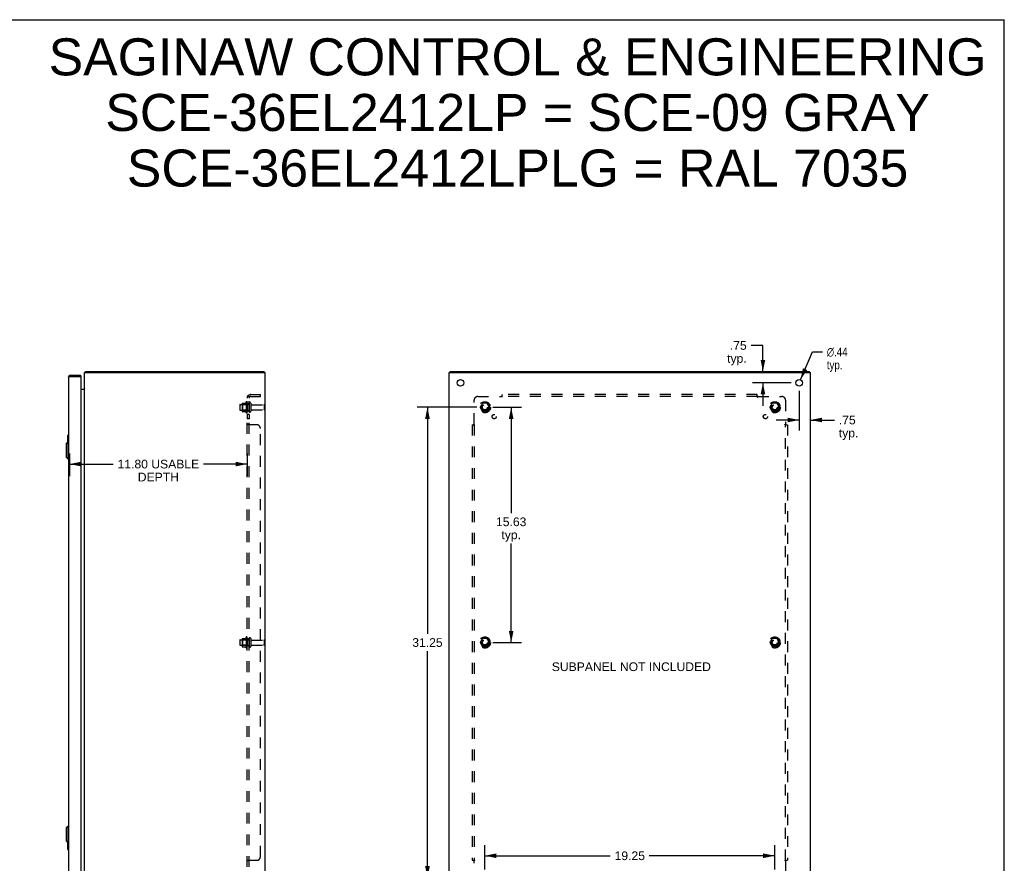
# Model space of a CAD drawing. Header units: inches. Extents: x 0 to 131, y 0 to 85.
# Tile 5 of 5: x 65 to 131, y 29 to 85. Entities that reach past the tile are written whole.
import ezdxf

# ---------------------------------------------------------------- set-up
doc = ezdxf.new("R2010")
doc.units = ezdxf.units.IN
doc.header["$LTSCALE"] = 7.192308
doc.header["$MEASUREMENT"] = 0
doc.linetypes.add('HIDDEN', pattern=[0.2, 0.1, -0.1])
doc.layers.get('0').update_dxf_attribs({"linetype": 'CONTINUOUS'})
for name, color, linetype in [('02___PRT_ALL_AXES', 7, 'CONTINUOUS'), ('BENT-SUB-6STUDS-TALLER', 7, 'CONTINUOUS'), ('DEFAULT_2', 8, 'HIDDEN'), ('DIMENSIONS', 7, 'CONTINUOUS')]:
    doc.layers.add(name, color=color, linetype=linetype)
doc.styles.get("Standard").update_dxf_attribs({"font": 'arial.ttf'})
doc.styles.add('TEXTSTYLE_1', font='gdt', dxfattribs={"width": 0.8})
doc.dimstyles.new('DIMSTYLE_1', dxfattribs={"dimtxt": 0.576923, "dimasz": 0.769231, "dimexe": 0.09, "dimexo": 0.07, "dimgap": 0.0375, "dimtad": 0, "dimtih": 1, "dimtoh": 1, "dimzin": 4, "dimdsep": 46, "dimtxsty": 'Standard', "dimblk": '_FILLED', "dimblk1": '_FILLED', "dimblk2": '_FILLED', "dimcen": 0.09, "dimazin": 1, "dimtfac": 1, "dimtdec": 3, "dimtofl": 0, "dimtmove": 0, "dimatfit": 3, "dimldrblk": '_FILLED', "dimfxl": 1, "dimtolj": 1, "dimtzin": 4, "dimarcsym": 0})
doc.dimstyles.new('DIMSTYLE_2', dxfattribs={"dimtxt": 0.576923, "dimasz": 0.769231, "dimexe": 0.09, "dimexo": 0.07, "dimgap": 0.09, "dimtad": 0, "dimtih": 1, "dimtoh": 1, "dimzin": 4, "dimdsep": 46, "dimtxsty": 'Standard', "dimblk": '_FILLED', "dimblk1": '_FILLED', "dimblk2": '_FILLED', "dimcen": 0.09, "dimazin": 1, "dimtfac": 1, "dimtdec": 3, "dimtofl": 0, "dimtmove": 0, "dimatfit": 1, "dimldrblk": '_FILLED', "dimfxl": 1, "dimtolj": 1, "dimtzin": 4, "dimarcsym": 0})

# ---------------------------------------------------------------- blocks, each defined once
blk = doc.blocks.new('_FILLED')
at = {"color": 0, "linetype": 'ByBlock'}
blk.add_solid([(0, 0), (-1, 0.2), (-1, -0.2)], dxfattribs=at)
blk = doc.blocks.new('*D6')
at = {"layer": 'DIMENSIONS', "color": 2, "linetype": 'Continuous'}
for p, q in [((68.695, 55.789), (68.695, 54.293)), ((80.493, 55.789), (80.493, 54.293)), ((68.695, 55.097), (71.599, 55.097)), ((80.493, 55.097), (77.589, 55.097))]:
    blk.add_line(p, q, dxfattribs=at)
at = {"layer": 'DIMENSIONS', "color": 2, "linetype": 'Continuous', "xscale": 0.7692307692, "yscale": 0.7692307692, "zscale": 0.7692307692, "rotation": 180}
blk.add_blockref('_FILLED', (68.695, 55.097), dxfattribs=at)
at = {"layer": 'DIMENSIONS', "color": 2, "linetype": 'Continuous', "xscale": 0.7692307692, "yscale": 0.7692307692, "zscale": 0.7692307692}
blk.add_blockref('_FILLED', (80.493, 55.097), dxfattribs=at)
at = {"layer": 'DIMENSIONS', "color": 2, "linetype": 'Continuous', "insert": (74.594, 55.385), "char_height": 0.57692, "width": 5.41321, "attachment_point": 2, "line_spacing_factor": 0.9}
blk.add_mtext('11.80 USABLE\\PDEPTH', dxfattribs=at)
blk = doc.blocks.new('*D13')
at = {"layer": 'DIMENSIONS', "color": 2, "linetype": 'Continuous'}
for p, q in [((114.739, 62.977), (113.952, 62.977)), ((114.739, 61.244), (114.739, 62.977)), ((116.611, 60.494), (114.047, 60.494)), ((114.739, 60.494), (114.739, 58.955))]:
    blk.add_line(p, q, dxfattribs=at)
at = {"layer": 'DIMENSIONS', "color": 2, "linetype": 'Continuous', "xscale": 0.7692307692, "yscale": 0.7692307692, "zscale": 0.7692307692}
for p, rotation in [((114.739, 61.244), 270), ((114.739, 60.494), 90)]:
    blk.add_blockref('_FILLED', p, dxfattribs=dict(at, rotation=rotation))
at = {"layer": 'DIMENSIONS', "color": 2, "linetype": 'Continuous', "insert": (113.663, 63.265), "char_height": 0.5769, "width": 1.29754, "attachment_point": 3, "line_spacing_factor": 0.9}
blk.add_mtext('.75\\Ptyp.', dxfattribs=at)
blk = doc.blocks.new('*D14')
at = {"layer": 'DIMENSIONS', "color": 2, "linetype": 'Continuous'}
for p, q in [((117.149, 59.955), (117.149, 57.332)), ((117.149, 58.024), (115.611, 58.024)), ((117.899, 58.024), (119.493, 58.024))]:
    blk.add_line(p, q, dxfattribs=at)
at = {"layer": 'DIMENSIONS', "color": 2, "linetype": 'Continuous', "xscale": 0.7692307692, "yscale": 0.7692307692, "zscale": 0.7692307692}
blk.add_blockref('_FILLED', (117.149, 58.024), dxfattribs=at)
at = {"layer": 'DIMENSIONS', "color": 2, "linetype": 'Continuous', "xscale": 0.7692307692, "yscale": 0.7692307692, "zscale": 0.7692307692, "rotation": 180}
blk.add_blockref('_FILLED', (117.899, 58.024), dxfattribs=at)
at = {"layer": 'DIMENSIONS', "color": 2, "linetype": 'Continuous', "insert": (119.781, 58.313), "char_height": 0.5769, "width": 1.29754, "attachment_point": 1, "line_spacing_factor": 0.9}
blk.add_mtext('.75\\Ptyp.', dxfattribs=at)
blk = doc.blocks.new('*D15')
at = {"layer": 'DIMENSIONS', "color": 2, "linetype": 'Continuous'}
for p, q in [((117.235, 60.695), (118.025, 62.547)), ((118.025, 62.547), (118.698, 62.547))]:
    blk.add_line(p, q, dxfattribs=at)
at = {"layer": 'DIMENSIONS', "color": 2, "linetype": 'Continuous', "xscale": 0.7692307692, "yscale": 0.7692307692, "zscale": 0.7692307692, "rotation": 246.8981323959}
blk.add_blockref('_FILLED', (117.235, 60.695), dxfattribs=at)
at = {"layer": 'DIMENSIONS', "color": 2, "linetype": 'Continuous', "insert": (118.987, 62.836), "char_height": 0.57692, "width": 1.88876, "attachment_point": 1, "line_spacing_factor": 0.9, "style": 'TEXTSTYLE_1'}
blk.add_mtext('{\\fgdt;n}\\fArial;.44\\Ptyp.', dxfattribs=at)
blk = doc.blocks.new('*D16')
at = {"layer": 'BENT-SUB-6STUDS-TALLER', "color": 2, "linetype": 'Continuous'}
for p, q in [((96.813, 58.869), (98.716, 58.869)), ((98.023, 58.869), (98.023, 51.839)), ((98.023, 43.244), (98.023, 49.819)), ((96.813, 43.244), (98.716, 43.244))]:
    blk.add_line(p, q, dxfattribs=at)
at = {"layer": 'BENT-SUB-6STUDS-TALLER', "color": 2, "linetype": 'Continuous', "xscale": 0.7692307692, "yscale": 0.7692307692, "zscale": 0.7692307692}
for p, rotation in [((98.023, 58.869), 90), ((98.023, 43.244), 270)]:
    blk.add_blockref('_FILLED', p, dxfattribs=dict(at, rotation=rotation))
at = {"layer": 'BENT-SUB-6STUDS-TALLER', "color": 2, "linetype": 'Continuous', "insert": (98.023, 51.55), "char_height": 0.5769, "width": 2.01601, "attachment_point": 2, "line_spacing_factor": 0.9}
blk.add_mtext('15.63\\Ptyp.', dxfattribs=at)
blk = doc.blocks.new('*D17')
at = {"layer": 'BENT-SUB-6STUDS-TALLER', "color": 2, "linetype": 'Continuous'}
for p, q in [((95.736, 58.869), (91.77, 58.869)), ((92.463, 58.869), (92.463, 43.821)), ((92.463, 27.619), (92.463, 42.667)), ((95.736, 27.619), (91.77, 27.619))]:
    blk.add_line(p, q, dxfattribs=at)
at = {"layer": 'BENT-SUB-6STUDS-TALLER', "color": 2, "linetype": 'Continuous', "xscale": 0.7692307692, "yscale": 0.7692307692, "zscale": 0.7692307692}
for p, rotation in [((92.463, 58.869), 90), ((92.463, 27.619), 270)]:
    blk.add_blockref('_FILLED', p, dxfattribs=dict(at, rotation=rotation))
at = {"layer": 'BENT-SUB-6STUDS-TALLER', "color": 2, "linetype": 'Continuous', "insert": (92.463, 43.532), "char_height": 0.5769, "width": 2.01601, "attachment_point": 2, "line_spacing_factor": 0.9}
blk.add_mtext('31.25', dxfattribs=at)
blk = doc.blocks.new('*D18')
at = {"layer": 'BENT-SUB-6STUDS-TALLER', "color": 2, "linetype": 'Continuous'}
for p, q in [((96.274, 28.157), (96.274, 29.772)), ((115.524, 28.157), (115.524, 29.772)), ((96.274, 29.08), (104.603, 29.08)), ((115.524, 29.08), (107.196, 29.08))]:
    blk.add_line(p, q, dxfattribs=at)
at = {"layer": 'BENT-SUB-6STUDS-TALLER', "color": 2, "linetype": 'Continuous', "xscale": 0.7692307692, "yscale": 0.7692307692, "zscale": 0.7692307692, "rotation": 180}
blk.add_blockref('_FILLED', (96.274, 29.08), dxfattribs=at)
at = {"layer": 'BENT-SUB-6STUDS-TALLER', "color": 2, "linetype": 'Continuous', "xscale": 0.7692307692, "yscale": 0.7692307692, "zscale": 0.7692307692}
blk.add_blockref('_FILLED', (115.524, 29.08), dxfattribs=at)
at = {"layer": 'BENT-SUB-6STUDS-TALLER', "color": 2, "linetype": 'Continuous', "insert": (105.899, 29.368), "char_height": 0.5769, "width": 2.01601, "attachment_point": 2, "line_spacing_factor": 0.9}
blk.add_mtext('19.25', dxfattribs=at)

msp = doc.modelspace()

# ---------------------------------------------------------------- linework, layer by layer
at = {"color": 7, "linetype": 'Continuous'}
for p, q in [((0, 84.615), (130.769, 84.615)), ((130.769, 0), (130.769, 84.615)), ((68.737, 60.994), (68.737, 60.919)), ((69.445, 60.919), (69.43, 60.919)), ((69.445, 60.919), (69.445, 60.994)), ((69.731, 61.213), (69.756, 61.186)), ((69.756, 61.169), (69.756, 61.244)), ((81.63, 61.169), (81.63, 61.244)), ((93.962, 61.169), (93.962, 61.244)), ((117.836, 61.169), (117.836, 61.244)), ((68.56, 56.979), (68.56, 56.524)), ((68.575, 56.994), (68.62, 56.994)), ((68.607, 56.894), (68.607, 56.545)), ((68.462, 56.427), (68.581, 56.545)), ((68.462, 56.427), (68.462, 55.561)), ((68.581, 56.545), (68.581, 55.443)), ((68.581, 56.545), (68.62, 56.545)), ((68.462, 55.561), (68.581, 55.443)), ((68.581, 55.443), (68.62, 55.443)), ((68.462, 30.927), (68.581, 31.045)), ((68.462, 30.927), (68.462, 30.061)), ((68.581, 31.045), (68.62, 31.045)), ((68.581, 31.045), (68.581, 29.943)), ((68.462, 30.061), (68.581, 29.943)), ((68.56, 29.963), (68.56, 29.509)), ((68.575, 29.494), (68.62, 29.494)), ((68.581, 29.943), (68.62, 29.943)), ((68.607, 29.943), (68.607, 29.594))]:
    msp.add_line(p, q, dxfattribs=at)
at = {"color": 3, "linetype": 'Continuous'}
for p, q in [((68.62, 60.877), (68.62, 25.611)), ((68.671, 60.903), (68.676, 60.904)), ((68.676, 60.904), (68.681, 60.905)), ((68.681, 60.905), (68.687, 60.907)), ((68.687, 60.907), (68.692, 60.908)), ((68.692, 60.908), (68.698, 60.91)), ((68.698, 60.91), (68.704, 60.911)), ((68.704, 60.911), (68.71, 60.912)), ((68.71, 60.912), (68.719, 60.915)), ((68.719, 60.915), (68.737, 60.919)), ((68.737, 60.994), (69.445, 60.994)), ((68.737, 60.919), (69.43, 60.919)), ((69.445, 60.904), (69.445, 25.584)), ((69.693, 25.319), (69.693, 61.169)), ((69.693, 61.169), (81.693, 61.169)), ((69.756, 61.244), (81.63, 61.244)), ((81.693, 25.319), (81.693, 61.169)), ((93.899, 25.319), (93.899, 61.169)), ((93.899, 61.169), (117.899, 61.169)), ((93.962, 61.244), (117.836, 61.244)), ((117.899, 25.319), (117.899, 61.169)), ((69.445, 60.069), (69.686, 60.069))]:
    msp.add_line(p, q, dxfattribs=at)
for points in [[(68.62, 60.877), (68.62, 60.877), (68.62, 60.878), (68.62, 60.879), (68.621, 60.88), (68.621, 60.88), (68.621, 60.881), (68.622, 60.882), (68.622, 60.882), (68.623, 60.883), (68.624, 60.884), (68.625, 60.884), (68.626, 60.885), (68.627, 60.886), (68.628, 60.887), (68.629, 60.887), (68.63, 60.888), (68.631, 60.889), (68.633, 60.889), (68.634, 60.89), (68.636, 60.891), (68.637, 60.891), (68.639, 60.892), (68.641, 60.893), (68.642, 60.894), (68.644, 60.894), (68.646, 60.895), (68.648, 60.896), (68.65, 60.896), (68.652, 60.897), (68.654, 60.898), (68.656, 60.898), (68.659, 60.899), (68.661, 60.9), (68.663, 60.901), (68.666, 60.901), (68.668, 60.902), (68.671, 60.903)], [(69.731, 61.213), (69.732, 61.214), (69.733, 61.216), (69.735, 61.218), (69.736, 61.219), (69.737, 61.221), (69.738, 61.224), (69.74, 61.226)], [(69.74, 61.226), (69.742, 61.23), (69.743, 61.232), (69.744, 61.234), (69.745, 61.236), (69.746, 61.237), (69.747, 61.239), (69.749, 61.24), (69.75, 61.241), (69.751, 61.242), (69.752, 61.243), (69.753, 61.243), (69.754, 61.244), (69.755, 61.244), (69.756, 61.244)], [(69.686, 60.088), (69.686, 60.087), (69.686, 60.087), (69.686, 60.086), (69.686, 60.085), (69.686, 60.084), (69.686, 60.083), (69.687, 60.082), (69.687, 60.081), (69.688, 60.08), (69.688, 60.08)], [(69.686, 60.069), (69.686, 60.07), (69.686, 60.071), (69.686, 60.072), (69.686, 60.074), (69.686, 60.075), (69.687, 60.077), (69.687, 60.078), (69.688, 60.08), (69.689, 60.081), (69.69, 60.083), (69.691, 60.084), (69.691, 60.086), (69.692, 60.087)], [(69.692, 60.087), (69.693, 60.089), (69.693, 60.09), (69.693, 60.092)]]:
    msp.add_lwpolyline(points, dxfattribs=at)
at = {"color": 7, "linetype": 'Continuous'}
for points in [[(68.605, 56.93), (68.605, 56.924), (68.606, 56.918), (68.606, 56.912), (68.606, 56.906), (68.607, 56.9), (68.607, 56.894)], [(68.607, 29.594), (68.607, 29.587), (68.606, 29.581), (68.606, 29.575), (68.606, 29.569), (68.605, 29.563), (68.605, 29.558)]]:
    msp.add_lwpolyline(points, dxfattribs=at)
at = {"color": 3, "linetype": 'Continuous'}
for centre, radius, start, end in [((68.737, 60.877), 0.117, 90, 180), ((69.43, 60.904), 0.015, 0, 90), ((69.81, 61.127), 0.117, 132.55692, 158.95979), ((69.651, 60.111), 0.042, 270, 360)]:
    msp.add_arc(centre, radius, start, end, dxfattribs=at)
at = {"color": 7, "linetype": 'Continuous'}
for centre, radius, start, end in [((68.737, 60.877), 0.042, 90, 115.84085), ((68.575, 56.979), 0.015, 90, 180), ((68.605, 56.979), 0.015, 0, 90), ((68.575, 29.509), 0.015, 180, 270), ((68.605, 29.509), 0.015, 270, 360)]:
    msp.add_arc(centre, radius, start, end, dxfattribs=at)
at = {"layer": '02___PRT_ALL_AXES', "color": 8, "linetype": 'HIDDEN'}
for p, q in [((80.023, 59.052), (80.618, 59.052)), ((80.423, 59.225), (80.423, 58.513)), ((80.493, 59.119), (80.493, 59.203)), ((80.493, 59.119), (80.493, 58.619)), ((80.618, 59.119), (80.493, 59.119)), ((80.618, 59.119), (80.618, 58.619)), ((80.786, 59.035), (81.588, 59.035)), ((80.023, 58.686), (80.618, 58.686)), ((80.493, 58.535), (80.493, 58.619)), ((80.618, 58.619), (80.493, 58.619)), ((80.493, 58.39), (80.493, 58.109)), ((80.618, 58.39), (80.493, 58.39)), ((80.618, 58.39), (80.618, 58.109)), ((80.786, 58.703), (81.588, 58.703)), ((80.618, 58.109), (80.493, 58.109)), ((80.023, 43.427), (80.618, 43.427)), ((80.423, 43.6), (80.423, 42.888)), ((80.493, 43.494), (80.493, 43.578)), ((80.618, 43.494), (80.493, 43.494)), ((80.493, 43.494), (80.493, 42.994)), ((80.618, 43.494), (80.618, 42.994)), ((80.786, 43.41), (81.588, 43.41)), ((80.023, 43.061), (80.618, 43.061)), ((80.618, 42.994), (80.493, 42.994)), ((80.493, 42.91), (80.493, 42.994)), ((80.786, 43.078), (81.588, 43.078))]:
    msp.add_line(p, q, dxfattribs=at)
at = {"layer": '02___PRT_ALL_AXES', "color": 3, "linetype": 'Continuous'}
for centre in [(94.649, 60.494), (117.149, 60.494)]:
    msp.add_circle(centre, 0.219, dxfattribs=at)
at = {"layer": '02___PRT_ALL_AXES', "color": 8, "linetype": 'HIDDEN'}
for centre, radius in [((96.274, 58.869), 0.372), ((96.274, 58.869), 0.356), ((96.274, 58.869), 0.25), ((96.274, 58.869), 0.183), ((115.524, 58.869), 0.372), ((115.524, 58.869), 0.356), ((115.524, 58.869), 0.25), ((115.524, 58.869), 0.183), ((96.893, 58.25), 0.141), ((114.906, 58.25), 0.141), ((96.274, 43.244), 0.372), ((96.274, 43.244), 0.356), ((96.274, 43.244), 0.25), ((96.274, 43.244), 0.183), ((115.524, 43.244), 0.372), ((115.524, 43.244), 0.356), ((115.524, 43.244), 0.25), ((115.524, 43.244), 0.183)]:
    msp.add_circle(centre, radius, dxfattribs=at)
for centre, radius, start, end in [((81.023, 58.869), 0.698, 149.33687, 156.03207), ((80.455, 59.203), 0.0384, 0, 145.55034), ((81.023, 58.869), 0.698, 203.96793, 210.66313), ((80.455, 58.535), 0.0384, 214.44966, 360), ((81.023, 43.244), 0.698, 149.33687, 156.03207), ((80.455, 43.578), 0.0384, 0, 145.55034), ((81.023, 43.244), 0.698, 203.96793, 210.66313), ((80.455, 42.91), 0.0384, 214.44966, 360)]:
    msp.add_arc(centre, radius, start, end, dxfattribs=at)
at = {"layer": 'DEFAULT_2', "color": 8, "linetype": 'HIDDEN'}
for p, q in [((80.493, 26.9), (80.493, 59.587)), ((80.618, 59.587), (80.493, 59.587)), ((80.547, 59.626), (80.643, 59.547)), ((80.558, 59.588), (80.558, 59.588)), ((80.571, 59.585), (80.573, 59.585)), ((80.573, 59.585), (80.574, 59.584)), ((80.574, 59.584), (80.576, 59.584)), ((80.576, 59.584), (80.577, 59.584)), ((80.577, 59.584), (80.579, 59.583)), ((80.579, 59.583), (80.58, 59.583)), ((80.58, 59.583), (80.582, 59.582)), ((80.582, 59.582), (80.583, 59.582)), ((80.583, 59.582), (80.585, 59.581)), ((80.585, 59.581), (80.586, 59.581)), ((80.618, 26.9), (80.618, 59.587)), ((80.73, 59.712), (81.368, 59.712)), ((80.73, 59.587), (81.368, 59.587)), ((81.368, 59.587), (81.368, 59.712)), ((95.806, 59.587), (97.395, 59.587)), ((97.409, 59.602), (97.406, 59.598)), ((97.414, 59.606), (97.409, 59.602)), ((97.431, 59.547), (97.431, 59.712)), ((114.368, 59.712), (97.431, 59.712)), ((114.368, 59.587), (97.431, 59.587)), ((114.368, 59.547), (114.368, 59.712)), ((114.404, 59.587), (115.993, 59.587)), ((79.993, 59.022), (79.993, 58.716)), ((80.157, 59.124), (80.157, 58.613)), ((80.177, 59.052), (80.157, 59.072)), ((80.167, 59.146), (80.395, 59.146)), ((80.177, 59.052), (80.177, 58.685)), ((80.473, 59.052), (80.177, 59.052)), ((80.473, 59.052), (80.493, 59.072)), ((80.473, 59.052), (80.473, 58.685)), ((80.724, 59.133), (80.724, 58.604)), ((81.618, 59.005), (81.618, 58.733)), ((95.556, 57.748), (95.556, 59.337)), ((96.111, 59.141), (95.957, 58.874)), ((95.957, 58.864), (96.111, 58.596)), ((96.429, 59.146), (96.12, 59.146)), ((96.592, 58.874), (96.438, 59.141)), ((96.438, 58.596), (96.592, 58.864)), ((115.361, 59.141), (115.207, 58.874)), ((115.207, 58.864), (115.361, 58.596)), ((115.679, 59.146), (115.37, 59.146)), ((115.842, 58.874), (115.688, 59.141)), ((115.688, 58.596), (115.842, 58.864)), ((116.243, 59.337), (116.243, 57.748)), ((80.177, 58.685), (80.157, 58.665)), ((80.167, 58.591), (80.395, 58.591)), ((80.473, 58.685), (80.177, 58.685)), ((80.473, 58.685), (80.493, 58.665)), ((96.429, 58.591), (96.12, 58.591)), ((115.679, 58.591), (115.37, 58.591)), ((80.618, 57.748), (80.493, 57.748)), ((81.118, 57.712), (80.547, 57.712)), ((95.431, 57.712), (95.431, 28.775)), ((95.431, 57.712), (95.597, 57.712)), ((95.556, 57.712), (95.556, 28.775)), ((116.202, 57.712), (116.368, 57.712)), ((116.243, 28.775), (116.243, 57.712)), ((116.258, 57.734), (116.254, 57.737)), ((116.262, 57.729), (116.258, 57.734)), ((116.368, 57.712), (116.368, 28.775)), ((81.368, 29.025), (81.368, 57.462)), ((79.993, 43.397), (79.993, 43.091)), ((80.157, 43.499), (80.157, 42.988)), ((80.177, 43.427), (80.157, 43.447)), ((80.167, 43.521), (80.395, 43.521)), ((80.473, 43.427), (80.177, 43.427)), ((80.177, 43.427), (80.177, 43.06)), ((80.473, 43.427), (80.493, 43.447)), ((80.473, 43.427), (80.473, 43.06)), ((80.724, 43.508), (80.724, 42.979)), ((81.618, 43.38), (81.618, 43.108)), ((96.111, 43.516), (95.957, 43.249)), ((95.957, 43.239), (96.111, 42.971)), ((96.429, 43.521), (96.12, 43.521)), ((96.592, 43.249), (96.438, 43.516)), ((96.438, 42.971), (96.592, 43.239)), ((115.361, 43.516), (115.207, 43.249)), ((115.207, 43.239), (115.361, 42.971)), ((115.679, 43.521), (115.37, 43.521)), ((115.842, 43.249), (115.688, 43.516)), ((115.688, 42.971), (115.842, 43.239)), ((80.177, 43.06), (80.157, 43.04)), ((80.167, 42.966), (80.395, 42.966)), ((80.473, 43.06), (80.177, 43.06)), ((80.473, 43.06), (80.493, 43.04)), ((96.429, 42.966), (96.12, 42.966)), ((115.679, 42.966), (115.37, 42.966)), ((80.547, 28.775), (81.118, 28.775)), ((95.431, 28.775), (95.597, 28.775)), ((116.202, 28.775), (116.368, 28.775)), ((80.618, 28.74), (80.493, 28.74)), ((80.504, 28.753), (80.501, 28.752)), ((95.537, 28.758), (95.541, 28.753)), ((95.541, 28.753), (95.545, 28.75)), ((95.556, 27.15), (95.556, 28.74)), ((116.243, 28.74), (116.243, 27.15))]:
    msp.add_line(p, q, dxfattribs=at)
for points in [[(80.515, 59.608), (80.512, 59.606), (80.509, 59.605), (80.506, 59.603), (80.504, 59.602), (80.501, 59.6), (80.499, 59.598), (80.497, 59.597), (80.495, 59.595), (80.494, 59.593), (80.494, 59.592), (80.493, 59.59), (80.493, 59.589), (80.493, 59.587)], [(80.547, 59.626), (80.545, 59.624), (80.543, 59.622), (80.541, 59.62), (80.538, 59.619), (80.535, 59.617), (80.532, 59.615), (80.529, 59.614), (80.525, 59.612), (80.522, 59.61), (80.515, 59.608)], [(80.562, 59.587), (80.561, 59.587), (80.561, 59.587), (80.56, 59.587), (80.56, 59.587), (80.559, 59.587), (80.559, 59.588), (80.559, 59.588), (80.558, 59.588), (80.558, 59.588), (80.558, 59.588)], [(80.558, 59.588), (80.558, 59.588), (80.558, 59.588), (80.559, 59.587), (80.559, 59.587), (80.559, 59.587), (80.56, 59.587), (80.56, 59.587), (80.561, 59.587), (80.561, 59.587), (80.562, 59.587), (80.562, 59.587), (80.563, 59.587), (80.564, 59.587), (80.564, 59.587), (80.565, 59.587), (80.565, 59.586), (80.566, 59.586), (80.567, 59.586), (80.567, 59.586), (80.568, 59.586), (80.569, 59.586), (80.569, 59.586), (80.57, 59.585), (80.571, 59.585), (80.571, 59.585)], [(80.586, 59.581), (80.588, 59.58), (80.589, 59.58), (80.59, 59.579), (80.591, 59.579), (80.592, 59.579), (80.592, 59.579), (80.593, 59.578), (80.594, 59.578), (80.595, 59.577), (80.596, 59.577), (80.597, 59.577), (80.598, 59.576), (80.599, 59.576), (80.6, 59.576), (80.601, 59.575), (80.602, 59.575), (80.602, 59.574), (80.603, 59.574), (80.604, 59.574), (80.605, 59.573), (80.606, 59.573), (80.607, 59.573), (80.607, 59.572), (80.608, 59.572), (80.609, 59.572), (80.61, 59.571), (80.61, 59.571), (80.611, 59.571), (80.612, 59.57), (80.612, 59.57), (80.613, 59.569), (80.614, 59.569), (80.614, 59.569), (80.615, 59.568), (80.616, 59.568), (80.616, 59.568), (80.617, 59.567), (80.617, 59.567), (80.618, 59.567), (80.619, 59.567), (80.619, 59.566), (80.62, 59.566), (80.62, 59.566), (80.62, 59.565), (80.621, 59.565), (80.621, 59.565), (80.621, 59.565), (80.622, 59.565), (80.622, 59.565)], [(80.633, 59.563), (80.631, 59.565), (80.629, 59.567), (80.628, 59.569), (80.626, 59.571), (80.624, 59.573), (80.623, 59.575), (80.621, 59.577), (80.62, 59.579), (80.619, 59.581), (80.619, 59.583), (80.618, 59.585), (80.618, 59.586), (80.618, 59.587)], [(80.622, 59.565), (80.622, 59.564), (80.622, 59.564), (80.622, 59.564), (80.622, 59.565), (80.622, 59.565), (80.621, 59.565), (80.621, 59.565), (80.621, 59.565), (80.62, 59.566), (80.62, 59.566), (80.62, 59.566), (80.619, 59.567), (80.619, 59.567), (80.618, 59.567)], [(80.643, 59.547), (80.644, 59.547), (80.644, 59.548), (80.644, 59.548), (80.644, 59.549), (80.644, 59.55), (80.643, 59.551), (80.643, 59.552), (80.642, 59.553), (80.641, 59.554), (80.64, 59.556), (80.639, 59.557), (80.637, 59.559), (80.636, 59.56), (80.633, 59.563)], [(97.406, 59.598), (97.404, 59.597), (97.402, 59.595), (97.401, 59.593), (97.399, 59.592), (97.398, 59.59), (97.397, 59.589), (97.395, 59.587)], [(97.405, 59.573), (97.404, 59.575), (97.403, 59.577), (97.401, 59.579), (97.4, 59.581), (97.399, 59.583), (97.398, 59.585), (97.397, 59.586), (97.395, 59.587)], [(97.431, 59.547), (97.429, 59.547), (97.428, 59.548), (97.426, 59.548), (97.425, 59.549), (97.424, 59.55), (97.422, 59.551), (97.421, 59.552), (97.42, 59.553), (97.418, 59.554), (97.417, 59.556), (97.416, 59.557), (97.415, 59.559), (97.414, 59.56), (97.412, 59.562), (97.411, 59.563), (97.41, 59.565), (97.409, 59.567), (97.408, 59.569), (97.405, 59.573)], [(97.431, 59.626), (97.429, 59.624), (97.428, 59.622), (97.427, 59.62), (97.425, 59.619), (97.424, 59.617), (97.422, 59.615), (97.421, 59.614), (97.419, 59.612), (97.418, 59.61), (97.417, 59.609), (97.415, 59.608), (97.414, 59.606)], [(114.368, 59.626), (114.37, 59.624), (114.371, 59.622), (114.372, 59.62), (114.374, 59.619), (114.375, 59.617), (114.377, 59.615), (114.378, 59.614), (114.38, 59.612), (114.381, 59.61), (114.382, 59.609), (114.384, 59.608), (114.385, 59.606), (114.387, 59.605)], [(114.368, 59.547), (114.37, 59.547), (114.371, 59.548), (114.373, 59.548), (114.374, 59.549), (114.375, 59.55), (114.377, 59.551), (114.378, 59.552), (114.379, 59.553), (114.381, 59.554), (114.382, 59.556), (114.383, 59.557), (114.384, 59.559), (114.385, 59.56), (114.387, 59.562), (114.388, 59.563), (114.389, 59.565), (114.39, 59.567), (114.391, 59.569)], [(114.387, 59.605), (114.391, 59.6), (114.393, 59.598), (114.395, 59.597), (114.397, 59.595), (114.398, 59.593), (114.4, 59.592), (114.401, 59.59), (114.402, 59.589), (114.404, 59.587)], [(114.391, 59.569), (114.394, 59.573), (114.395, 59.575), (114.396, 59.577), (114.398, 59.579), (114.399, 59.581), (114.4, 59.583), (114.401, 59.585), (114.402, 59.586), (114.404, 59.587)], [(80.506, 57.732), (80.504, 57.734), (80.501, 57.736), (80.499, 57.737), (80.497, 57.739), (80.495, 57.741), (80.494, 57.742), (80.494, 57.744), (80.493, 57.745), (80.493, 57.747), (80.493, 57.748)], [(80.501, 57.736), (80.499, 57.737), (80.497, 57.739)], [(80.512, 57.729), (80.509, 57.731), (80.506, 57.732), (80.504, 57.734)], [(80.525, 57.724), (80.519, 57.727), (80.515, 57.728), (80.512, 57.729)], [(80.547, 57.712), (80.545, 57.714), (80.543, 57.715), (80.541, 57.717), (80.538, 57.718), (80.535, 57.72), (80.532, 57.721), (80.529, 57.722), (80.525, 57.724)], [(80.547, 57.712), (80.545, 57.714), (80.543, 57.715), (80.541, 57.717), (80.538, 57.718)], [(80.626, 57.737), (80.624, 57.738), (80.623, 57.739), (80.621, 57.74), (80.62, 57.742), (80.619, 57.743), (80.619, 57.744), (80.618, 57.745), (80.618, 57.747), (80.618, 57.748)], [(80.631, 57.733), (80.628, 57.735), (80.626, 57.737), (80.624, 57.738), (80.623, 57.739), (80.621, 57.74), (80.62, 57.742), (80.619, 57.743)], [(80.639, 57.727), (80.637, 57.728), (80.636, 57.73), (80.634, 57.731), (80.633, 57.732), (80.631, 57.733)], [(80.643, 57.712), (80.644, 57.714), (80.644, 57.715), (80.644, 57.717), (80.644, 57.718), (80.644, 57.719), (80.643, 57.721), (80.643, 57.722), (80.642, 57.723), (80.641, 57.725), (80.64, 57.726), (80.639, 57.727), (80.637, 57.728), (80.636, 57.73), (80.634, 57.731)], [(80.644, 57.717), (80.644, 57.718), (80.644, 57.719), (80.643, 57.721), (80.643, 57.722)], [(80.643, 57.712), (80.644, 57.714), (80.644, 57.715)], [(95.517, 57.712), (95.519, 57.714), (95.521, 57.715), (95.523, 57.717), (95.525, 57.718), (95.526, 57.72), (95.528, 57.721), (95.53, 57.722), (95.531, 57.724), (95.533, 57.725), (95.534, 57.727), (95.536, 57.728), (95.537, 57.729), (95.538, 57.731)], [(95.538, 57.731), (95.543, 57.736), (95.545, 57.737), (95.547, 57.739), (95.548, 57.741), (95.55, 57.742), (95.552, 57.744), (95.553, 57.745), (95.555, 57.747), (95.556, 57.748)], [(95.574, 57.735), (95.57, 57.738), (95.568, 57.739), (95.566, 57.74), (95.564, 57.742), (95.562, 57.743), (95.56, 57.744), (95.559, 57.745), (95.557, 57.747), (95.556, 57.748)], [(95.597, 57.712), (95.596, 57.714), (95.595, 57.715), (95.595, 57.717), (95.594, 57.718), (95.593, 57.719), (95.592, 57.721), (95.591, 57.722), (95.59, 57.723), (95.589, 57.725), (95.588, 57.726), (95.586, 57.727), (95.585, 57.728), (95.583, 57.73), (95.581, 57.731), (95.58, 57.732), (95.578, 57.733), (95.576, 57.734), (95.574, 57.735)], [(116.202, 57.712), (116.203, 57.714), (116.204, 57.715), (116.204, 57.717), (116.205, 57.718), (116.206, 57.719), (116.207, 57.721), (116.208, 57.722), (116.209, 57.723), (116.21, 57.725), (116.211, 57.726), (116.213, 57.727), (116.214, 57.728), (116.216, 57.73), (116.218, 57.731), (116.219, 57.732), (116.221, 57.733), (116.223, 57.734), (116.225, 57.735), (116.229, 57.738)], [(116.229, 57.738), (116.231, 57.739), (116.233, 57.74), (116.235, 57.742), (116.237, 57.743), (116.239, 57.744), (116.24, 57.745), (116.242, 57.747), (116.243, 57.748)], [(116.254, 57.737), (116.252, 57.739), (116.251, 57.741), (116.249, 57.742), (116.247, 57.744), (116.246, 57.745), (116.244, 57.747), (116.243, 57.748)], [(116.282, 57.712), (116.28, 57.714), (116.278, 57.715), (116.276, 57.717), (116.274, 57.718), (116.273, 57.72), (116.271, 57.721), (116.269, 57.722), (116.268, 57.724), (116.266, 57.725), (116.265, 57.727), (116.263, 57.728), (116.262, 57.729)], [(80.547, 28.775), (80.545, 28.774), (80.543, 28.772), (80.541, 28.771), (80.538, 28.769), (80.535, 28.768), (80.532, 28.766), (80.529, 28.765), (80.525, 28.764), (80.519, 28.761)], [(80.547, 28.775), (80.545, 28.774), (80.543, 28.772), (80.541, 28.771), (80.538, 28.769)], [(80.643, 28.775), (80.644, 28.773), (80.644, 28.772), (80.644, 28.771), (80.644, 28.769), (80.644, 28.768), (80.643, 28.767), (80.643, 28.765), (80.642, 28.764), (80.641, 28.763), (80.64, 28.761), (80.639, 28.76), (80.637, 28.759), (80.636, 28.758), (80.634, 28.757), (80.633, 28.755), (80.631, 28.754), (80.628, 28.752)], [(80.643, 28.775), (80.644, 28.773), (80.644, 28.772), (80.644, 28.771)], [(95.517, 28.775), (95.519, 28.774), (95.521, 28.772), (95.523, 28.771), (95.525, 28.769), (95.526, 28.768), (95.528, 28.766), (95.53, 28.765), (95.531, 28.764), (95.533, 28.762), (95.534, 28.761), (95.536, 28.759), (95.537, 28.758)], [(95.597, 28.775), (95.596, 28.773), (95.595, 28.772), (95.595, 28.771), (95.594, 28.769), (95.593, 28.768), (95.592, 28.767), (95.591, 28.765), (95.59, 28.764), (95.589, 28.763), (95.588, 28.761), (95.586, 28.76), (95.585, 28.759), (95.583, 28.758), (95.581, 28.757), (95.58, 28.755), (95.578, 28.754), (95.576, 28.753), (95.574, 28.752), (95.57, 28.75)], [(116.202, 28.775), (116.203, 28.773), (116.204, 28.772), (116.204, 28.771), (116.205, 28.769), (116.206, 28.768), (116.207, 28.767), (116.208, 28.765), (116.209, 28.764), (116.21, 28.763), (116.211, 28.761), (116.213, 28.76), (116.214, 28.759), (116.216, 28.758), (116.218, 28.757), (116.219, 28.755), (116.221, 28.754), (116.223, 28.753), (116.225, 28.752)], [(116.282, 28.775), (116.28, 28.774), (116.278, 28.772), (116.276, 28.771), (116.274, 28.769), (116.273, 28.768), (116.271, 28.766), (116.269, 28.765), (116.268, 28.764), (116.266, 28.762), (116.265, 28.761), (116.263, 28.759), (116.262, 28.758), (116.258, 28.753)], [(80.512, 28.758), (80.509, 28.757), (80.506, 28.755), (80.504, 28.753), (80.501, 28.752), (80.499, 28.75), (80.497, 28.748), (80.495, 28.747), (80.494, 28.745), (80.494, 28.743), (80.493, 28.742), (80.493, 28.741), (80.493, 28.74)], [(80.493, 28.742), (80.493, 28.741), (80.493, 28.74)], [(80.497, 28.748), (80.495, 28.747), (80.494, 28.745)], [(80.519, 28.761), (80.515, 28.759), (80.512, 28.758)], [(80.628, 28.752), (80.626, 28.751), (80.624, 28.75), (80.623, 28.748), (80.621, 28.747), (80.62, 28.746), (80.619, 28.744), (80.619, 28.743), (80.618, 28.742), (80.618, 28.741), (80.618, 28.74)], [(80.619, 28.744), (80.619, 28.743), (80.618, 28.742), (80.618, 28.741), (80.618, 28.74)], [(80.626, 28.751), (80.624, 28.75), (80.623, 28.748), (80.621, 28.747)], [(80.637, 28.759), (80.636, 28.758), (80.634, 28.757)], [(80.643, 28.765), (80.642, 28.764), (80.641, 28.763), (80.64, 28.761), (80.639, 28.76)], [(95.545, 28.75), (95.547, 28.748), (95.548, 28.747), (95.55, 28.745), (95.552, 28.743), (95.553, 28.742), (95.555, 28.741), (95.556, 28.74)], [(95.57, 28.75), (95.568, 28.748), (95.566, 28.747), (95.564, 28.746), (95.562, 28.744), (95.56, 28.743), (95.559, 28.742), (95.557, 28.741), (95.556, 28.74)], [(116.225, 28.752), (116.229, 28.75), (116.231, 28.748), (116.233, 28.747), (116.235, 28.746), (116.237, 28.744), (116.239, 28.743), (116.24, 28.742), (116.242, 28.741), (116.243, 28.74)], [(116.258, 28.753), (116.254, 28.75), (116.252, 28.748), (116.251, 28.747), (116.249, 28.745), (116.247, 28.743), (116.246, 28.742), (116.244, 28.741), (116.243, 28.74)]]:
    msp.add_lwpolyline(points, dxfattribs=at)
for centre, radius in [((96.274, 58.869), 0.318), ((96.274, 58.869), 0.204), ((96.274, 58.869), 0.183), ((96.274, 58.869), 0.183), ((96.274, 58.869), 0.166), ((115.524, 58.869), 0.318), ((115.524, 58.869), 0.204), ((115.524, 58.869), 0.183), ((115.524, 58.869), 0.183), ((115.524, 58.869), 0.166), ((96.274, 43.244), 0.318), ((96.274, 43.244), 0.204), ((96.274, 43.244), 0.183), ((96.274, 43.244), 0.183), ((96.274, 43.244), 0.166), ((115.524, 43.244), 0.318), ((115.524, 43.244), 0.204), ((115.524, 43.244), 0.183), ((115.524, 43.244), 0.183), ((115.524, 43.244), 0.166)]:
    msp.add_circle(centre, radius, dxfattribs=at)
for centre, radius, start, end in [((80.73, 59.475), 0.237, 90, 180), ((80.73, 59.475), 0.112, 90, 180), ((95.806, 59.337), 0.25, 90, 180), ((115.993, 59.337), 0.25, 0, 90), ((80.023, 59.022), 0.03, 90, 180), ((80.298, 59.124), 0.141, 174.79195, 180), ((80.167, 59.136), 0.01, 90, 174.80617), ((80.376, 59.156), 0.01, 270, 336.03207), ((80.671, 59.133), 0.053, 0, 180), ((80.786, 59.097), 0.0625, 180, 270), ((81.588, 59.005), 0.03, 0, 90), ((95.966, 58.869), 0.01, 150.01268, 209.98829), ((96.12, 59.136), 0.01, 90.01235, 149.98915), ((96.429, 59.136), 0.01, 30.01204, 89.98872), ((96.583, 58.869), 0.01, 330.01268, 29.98829), ((115.216, 58.869), 0.01, 150.01268, 209.98829), ((115.37, 59.136), 0.01, 90.01235, 149.98915), ((115.679, 59.136), 0.01, 30.01204, 89.98872), ((115.833, 58.869), 0.01, 330.01268, 29.98829), ((80.023, 58.716), 0.03, 180, 270), ((80.298, 58.613), 0.141, 180, 185.20805), ((80.167, 58.601), 0.01, 185.19383, 270), ((80.376, 58.581), 0.01, 23.96793, 90), ((80.671, 58.604), 0.053, 180, 360), ((80.786, 58.64), 0.0625, 90, 180), ((81.588, 58.733), 0.03, 270, 360), ((96.12, 58.601), 0.01, 210.01204, 269.98872), ((96.429, 58.601), 0.01, 270.01235, 329.98915), ((115.37, 58.601), 0.01, 210.01204, 269.98872), ((115.679, 58.601), 0.01, 270.01235, 329.98915), ((81.118, 57.462), 0.25, 0, 90), ((80.023, 43.397), 0.03, 90, 180), ((80.298, 43.499), 0.141, 174.79195, 180), ((80.167, 43.511), 0.01, 90, 174.80617), ((80.376, 43.531), 0.01, 270, 336.03207), ((80.671, 43.508), 0.053, 0, 180), ((80.786, 43.472), 0.0625, 180, 270), ((81.588, 43.38), 0.03, 0, 90), ((95.966, 43.244), 0.01, 150.01268, 209.98829), ((96.12, 43.511), 0.01, 90.01235, 149.98915), ((96.429, 43.511), 0.01, 30.01204, 89.98872), ((96.583, 43.244), 0.01, 330.01268, 29.98829), ((115.216, 43.244), 0.01, 150.01268, 209.98829), ((115.37, 43.511), 0.01, 90.01235, 149.98915), ((115.679, 43.511), 0.01, 30.01204, 89.98872), ((115.833, 43.244), 0.01, 330.01268, 29.98829), ((80.023, 43.091), 0.03, 180, 270), ((80.298, 42.988), 0.141, 180, 185.20805), ((80.167, 42.976), 0.01, 185.19383, 270), ((80.376, 42.956), 0.01, 23.96793, 90), ((80.671, 42.979), 0.053, 180, 360), ((80.786, 43.015), 0.0625, 90, 180), ((81.588, 43.108), 0.03, 270, 360), ((96.12, 42.976), 0.01, 210.01204, 269.98872), ((96.429, 42.976), 0.01, 270.01235, 329.98915), ((115.37, 42.976), 0.01, 210.01204, 269.98872), ((115.679, 42.976), 0.01, 270.01235, 329.98915), ((81.118, 29.025), 0.25, 270, 360)]:
    msp.add_arc(centre, radius, start, end, dxfattribs=at)

# ---------------------------------------------------------------- texts
at = {"layer": 'DIMENSIONS', "color": 2, "linetype": 'Continuous', "attachment_point": 2, "line_spacing_factor": 0.9}
for s, insert, char_height, width in [('SAGINAW CONTROL & ENGINEERING\\PSCE-36EL2412LP = SCE-09 GRAY\\PSCE-36EL2412LPLG = RAL 7035', (98.447, 83.377), 2.46154, 62.16986), ('SUBPANEL NOT INCLUDED', (106.003, 41.924), 0.57692, 10.54976)]:
    msp.add_mtext(s, dxfattribs=dict(at, insert=insert, char_height=char_height, width=width))

# ---------------------------------------------------------------- dimensions: what is measured, and where the dimension line sits
at = {"layer": 'BENT-SUB-6STUDS-TALLER', "color": 2, "linetype": 'Continuous'}
dim = msp.add_linear_dim(base=(92.463, 27.619), p1=(95.806, 58.869), p2=(95.806, 27.619), angle=270, dimstyle='DIMSTYLE_1', dxfattribs=at)
dim.commit()
dim.dimension.update_dxf_attribs({"geometry": '*D17', "text_midpoint": (92.463, 43.24), "dimtype": 160})
dim = msp.add_linear_dim(base=(98.023309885, 43.243709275), p1=(96.742948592, 58.868709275), p2=(96.742948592, 43.243709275), angle=270, text='<>\\Ptyp.', dimstyle='DIMSTYLE_1', dxfattribs=at)
dim.commit()
dim.dimension.update_dxf_attribs({"geometry": '*D16', "text_midpoint": (98.023309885, 50.828901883), "dimtype": 160})
dim = msp.add_linear_dim(base=(115.524, 29.08), p1=(96.274, 28.087), p2=(115.524, 28.087), dimstyle='DIMSTYLE_1', dxfattribs=at)
dim.commit()
dim.dimension.update_dxf_attribs({"geometry": '*D18', "text_midpoint": (105.926, 29.077), "dimtype": 160})
at = {"layer": 'DIMENSIONS', "color": 2, "linetype": 'Continuous'}
for base, p1, p2, angle, text, picture, middle in [((114.739, 61.244), (116.681, 60.494), (117.756, 61.244), 90, '<>\\Ptyp.', '*D13', (113.014, 62.544)), ((117.149, 58.024), (117.899, 61.169), (117.149, 60.025), 180, '<>\\Ptyp.', '*D14', (120.43, 57.591)), ((68.695, 55.097), (80.493, 54.223), (68.695, 54.223), 180, '<> USABLE\\PDEPTH', '*D6', (74.594, 54.664))]:
    dim = msp.add_linear_dim(base=base, p1=p1, p2=p2, angle=angle, text=text, dimstyle='DIMSTYLE_1', dxfattribs=at)
    dim.commit()
    dim.dimension.update_dxf_attribs({"geometry": picture, "text_midpoint": middle, "dimtype": 160})
dim = msp.add_diameter_dim_2p(p1=(117.235, 60.695), p2=(117.064, 60.293), text='%%c<>\\Ptyp.', dimstyle='DIMSTYLE_2', override={"dimpost": '<>'}, dxfattribs=at)
dim.commit()
dim.dimension.update_dxf_attribs({"geometry": '*D15', "text_midpoint": (119.931, 62.114), "dimtype": 163})

doc.saveas('drawing.dxf')
